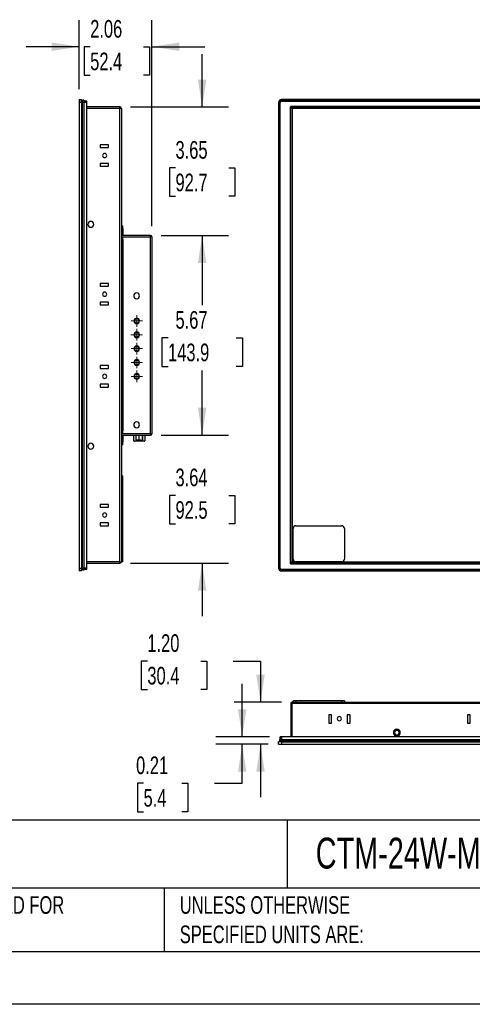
# Model space of a CAD drawing. Header units: inches. Extents: x 0 to 66, y 0 to 51.
# Tile 2 of 5: x 29.2 to 42.1, y 0 to 28. Entities that reach past the tile are written whole.
import ezdxf

# ---------------------------------------------------------------- set-up
doc = ezdxf.new("R2010")
doc.units = ezdxf.units.IN
doc.header["$LTSCALE"] = 6
doc.header["$MEASUREMENT"] = 0
doc.layers.add('DIMENSIONS', color=140, linetype='Continuous', lineweight=25)
doc.layers.add('TEXT', color=140, linetype='Continuous', lineweight=25)
doc.styles.add('SLDTEXTSTYLE0', font='TXT', dxfattribs={"width": 0.7})
doc.dimstyles.new('SLDDIMSTYLE0', dxfattribs={"dimtxt": 0.509766, "dimasz": 0.78, "dimexe": 0, "dimexo": 0.0625, "dimgap": 0.127441, "dimtad": 0, "dimtih": 1, "dimtoh": 1, "dimrnd": 1e-09, "dimzin": 12, "dimdsep": 46, "dimtxsty": 'SLDTEXTSTYLE0', "dimsah": 1, "dimcen": 0.09, "dimadec": 0, "dimazin": 3, "dimtfac": 1, "dimtofl": 0, "dimtmove": 0, "dimatfit": 3, "dimfxl": 0, "dimfrac": 2, "dimtolj": 1, "dimtzin": 12, "dimarcsym": 0})
doc.dimstyles.new('SLDDIMSTYLE2', dxfattribs={"dimtxt": 0.509766, "dimasz": 0.78, "dimexe": 0, "dimexo": 0.0625, "dimgap": 0.127441, "dimtad": 0, "dimtih": 1, "dimtoh": 1, "dimrnd": 1e-09, "dimzin": 12, "dimdsep": 46, "dimtxsty": 'SLDTEXTSTYLE0', "dimsah": 1, "dimcen": 0.09, "dimadec": 0, "dimazin": 3, "dimtfac": 1, "dimtmove": 0, "dimatfit": 0, "dimfxl": 0, "dimfrac": 2, "dimtolj": 1, "dimtzin": 12, "dimarcsym": 0})
doc.dimstyles.new('SLDDIMSTYLE3', dxfattribs={"dimtxt": 0.509766, "dimasz": 0.78, "dimexe": 0, "dimexo": 0.0625, "dimgap": 0.127441, "dimtad": 0, "dimtih": 1, "dimtoh": 1, "dimrnd": 1e-09, "dimdsep": 46, "dimtxsty": 'SLDTEXTSTYLE0', "dimsah": 1, "dimcen": 0.09, "dimadec": 0, "dimazin": 2, "dimtfac": 1, "dimtmove": 0, "dimatfit": 0, "dimfxl": 0, "dimfrac": 2, "dimtolj": 1, "dimtzin": 12, "dimarcsym": 0})
doc.dimstyles.new('SLDDIMSTYLE4', dxfattribs={"dimtxt": 0.509766, "dimasz": 0.78, "dimexe": 0, "dimexo": 0.0625, "dimgap": 0.127441, "dimtad": 0, "dimtih": 1, "dimtoh": 1, "dimrnd": 1e-09, "dimzin": 4, "dimdsep": 46, "dimtxsty": 'SLDTEXTSTYLE0', "dimsah": 1, "dimcen": 0.09, "dimadec": 0, "dimazin": 1, "dimtfac": 1, "dimtmove": 0, "dimatfit": 0, "dimfxl": 0, "dimfrac": 2, "dimtolj": 1, "dimtzin": 12, "dimarcsym": 0})

# ---------------------------------------------------------------- blocks, each defined once
blk = doc.blocks.new('_D_2')
at = {"layer": 'DIMENSIONS'}
for p, q in [((30.892, 25.983), (30.892, 27.934)), ((32.957, 22.086), (32.957, 27.934)), ((30.892, 27.184), (29.392, 27.184)), ((31.205, 27.184), (31.034, 27.184)), ((31.034, 27.184), (31.034, 26.374)), ((32.72, 27.184), (32.891, 27.184)), ((32.891, 27.184), (32.891, 26.374)), ((32.957, 27.184), (34.457, 27.184)), ((31.034, 26.374), (31.205, 26.374)), ((32.891, 26.374), (32.72, 26.374))]:
    blk.add_line(p, q, dxfattribs=at)
for points in [[(30.892, 27.184), (30.112, 27.304), (30.112, 27.064)], [(32.957, 27.184), (33.737, 27.064), (33.737, 27.304)]]:
    blk.add_solid(points, dxfattribs=at)
at = {"layer": 'DIMENSIONS', "char_height": 0.5, "attachment_point": 1, "style": 'SLDTEXTSTYLE0'}
for s, insert in [('2.06', (31.205, 27.942)), ('52.4', (31.205, 27.018))]:
    blk.add_mtext(s, dxfattribs=dict(at, insert=insert))
blk = doc.blocks.new('_D_3')
at = {"layer": 'DIMENSIONS'}
for p, q in [((34.384, 25.473), (34.384, 26.973)), ((32.351, 25.473), (35.134, 25.473)), ((33.627, 23.747), (33.456, 23.747)), ((33.456, 23.747), (33.456, 22.937)), ((35.142, 23.747), (35.313, 23.747)), ((35.313, 23.747), (35.313, 22.937)), ((33.456, 22.937), (33.627, 22.937)), ((35.313, 22.937), (35.142, 22.937)), ((33.217, 21.825), (35.134, 21.825)), ((34.384, 21.825), (34.384, 20.325))]:
    blk.add_line(p, q, dxfattribs=at)
for points in [[(34.384, 25.473), (34.504, 26.253), (34.264, 26.253)], [(34.384, 21.825), (34.264, 21.045), (34.504, 21.045)]]:
    blk.add_solid(points, dxfattribs=at)
at = {"layer": 'DIMENSIONS', "char_height": 0.5, "attachment_point": 1, "style": 'SLDTEXTSTYLE0'}
for s, insert in [('3.65', (33.627, 24.506)), ('92.7', (33.627, 23.581))]:
    blk.add_mtext(s, dxfattribs=dict(at, insert=insert))
blk = doc.blocks.new('_D_4')
at = {"layer": 'DIMENSIONS'}
for p, q in [((33.217, 21.825), (35.134, 21.825)), ((34.384, 21.825), (34.384, 19.846)), ((33.415, 18.921), (33.243, 18.921)), ((33.243, 18.921), (33.243, 18.111)), ((35.354, 18.921), (35.525, 18.921)), ((35.525, 18.921), (35.525, 18.111)), ((33.243, 18.111), (33.415, 18.111)), ((34.384, 16.16), (34.384, 17.997)), ((35.525, 18.111), (35.354, 18.111)), ((33.217, 16.16), (35.134, 16.16))]:
    blk.add_line(p, q, dxfattribs=at)
for points in [[(34.384, 21.825), (34.264, 21.045), (34.504, 21.045)], [(34.384, 16.16), (34.504, 16.94), (34.264, 16.94)]]:
    blk.add_solid(points, dxfattribs=at)
at = {"layer": 'DIMENSIONS', "char_height": 0.5, "attachment_point": 1, "style": 'SLDTEXTSTYLE0'}
for s, insert in [('5.67', (33.627, 19.68)), ('143.9', (33.415, 18.756))]:
    blk.add_mtext(s, dxfattribs=dict(at, insert=insert))
blk = doc.blocks.new('_D_5')
at = {"layer": 'DIMENSIONS'}
for p, q in [((34.384, 16.16), (34.384, 17.66)), ((33.217, 16.16), (35.134, 16.16)), ((33.627, 14.449), (33.456, 14.449)), ((33.456, 14.449), (33.456, 13.639)), ((35.142, 14.449), (35.313, 14.449)), ((35.313, 14.449), (35.313, 13.639)), ((33.456, 13.639), (33.627, 13.639)), ((35.313, 13.639), (35.142, 13.639)), ((32.351, 12.52), (35.134, 12.52)), ((34.384, 12.52), (34.384, 11.02))]:
    blk.add_line(p, q, dxfattribs=at)
for points in [[(34.384, 16.16), (34.504, 16.94), (34.264, 16.94)], [(34.384, 12.52), (34.264, 11.74), (34.504, 11.74)]]:
    blk.add_solid(points, dxfattribs=at)
at = {"layer": 'DIMENSIONS', "char_height": 0.5, "attachment_point": 1, "style": 'SLDTEXTSTYLE0'}
for s, insert in [('3.64', (33.627, 15.208)), ('92.5', (33.627, 14.283))]:
    blk.add_mtext(s, dxfattribs=dict(at, insert=insert))
blk = doc.blocks.new('SW_CENTERMARKSYMBOL_0')
at = {"color": 0, "linetype": 'Continuous', "lineweight": 18}
for p, q in [((-0.1, 0), (-0.164, 0)), ((0, 0), (-0.1, 0)), ((0, 0.1), (0, 0.164)), ((0, 0), (0, 0.1)), ((0, 0), (0, -0.1)), ((0, 0), (0.1, 0)), ((0.1, 0), (0.164, 0)), ((0, -0.1), (0, -0.164))]:
    blk.add_line(p, q, dxfattribs=at)
blk = doc.blocks.new('SW_CENTERMARKSYMBOL_1')
at = {"color": 0, "linetype": 'Continuous', "lineweight": 18}
for p, q in [((-0.1, 0), (-0.164, 0)), ((0, 0), (-0.1, 0)), ((0, 0.1), (0, 0.164)), ((0, 0), (0, 0.1)), ((0, 0), (0, -0.1)), ((0, 0), (0.1, 0)), ((0.1, 0), (0.164, 0)), ((0, -0.1), (0, -0.164))]:
    blk.add_line(p, q, dxfattribs=at)
blk = doc.blocks.new('SW_CENTERMARKSYMBOL_2')
at = {"color": 0, "linetype": 'Continuous', "lineweight": 18}
for p, q in [((-0.1, 0), (-0.165, 0)), ((0, 0), (-0.1, 0)), ((0, 0.1), (0, 0.165)), ((0, 0), (0, 0.1)), ((0, 0), (0, -0.1)), ((0, 0), (0.1, 0)), ((0.1, 0), (0.165, 0)), ((0, -0.1), (0, -0.165))]:
    blk.add_line(p, q, dxfattribs=at)
blk = doc.blocks.new('SW_CENTERMARKSYMBOL_3')
at = {"color": 0, "linetype": 'Continuous', "lineweight": 18}
for p, q in [((-0.1, 0), (-0.164, 0)), ((0, 0), (-0.1, 0)), ((0, 0.1), (0, 0.164)), ((0, 0), (0, 0.1)), ((0, 0), (0, -0.1)), ((0, 0), (0.1, 0)), ((0.1, 0), (0.164, 0)), ((0, -0.1), (0, -0.164))]:
    blk.add_line(p, q, dxfattribs=at)
blk = doc.blocks.new('SW_CENTERMARKSYMBOL_4')
at = {"color": 0, "linetype": 'Continuous', "lineweight": 18}
for p, q in [((-0.1, 0), (-0.164, 0)), ((0, 0), (-0.1, 0)), ((0, 0.1), (0, 0.164)), ((0, 0), (0, 0.1)), ((0, 0), (0, -0.1)), ((0, 0), (0.1, 0)), ((0.1, 0), (0.164, 0)), ((0, -0.1), (0, -0.164))]:
    blk.add_line(p, q, dxfattribs=at)
blk = doc.blocks.new('_D_10')
at = {"layer": 'DIMENSIONS'}
for p, q in [((35.521, 7.595), (35.521, 9.095)), ((36.296, 7.595), (34.771, 7.595)), ((36.256, 7.381), (34.771, 7.381)), ((35.521, 6.278), (35.521, 7.381)), ((32.72, 6.278), (32.549, 6.278)), ((32.549, 6.278), (32.549, 5.467)), ((33.811, 6.278), (33.982, 6.278)), ((33.982, 6.278), (33.982, 5.467)), ((34.73, 6.278), (35.521, 6.278)), ((32.549, 5.467), (32.72, 5.467)), ((33.982, 5.467), (33.811, 5.467))]:
    blk.add_line(p, q, dxfattribs=at)
for points in [[(35.521, 7.595), (35.641, 8.375), (35.401, 8.375)], [(35.521, 7.381), (35.401, 6.601), (35.641, 6.601)]]:
    blk.add_solid(points, dxfattribs=at)
at = {"layer": 'DIMENSIONS', "char_height": 0.5, "attachment_point": 1, "style": 'SLDTEXTSTYLE0'}
for s, insert in [('0.21', (32.508, 7.036)), ('5.4', (32.72, 6.112))]:
    blk.add_mtext(s, dxfattribs=dict(at, insert=insert))
blk = doc.blocks.new('_D_11')
at = {"layer": 'DIMENSIONS'}
for p, q in [((32.828, 9.746), (32.657, 9.746)), ((32.657, 9.746), (32.657, 8.936)), ((34.343, 9.746), (34.514, 9.746)), ((34.514, 9.746), (34.514, 8.936)), ((35.262, 9.746), (36.041, 9.746)), ((36.041, 9.746), (36.041, 8.579)), ((32.657, 8.936), (32.828, 8.936)), ((34.514, 8.936), (34.343, 8.936)), ((36.641, 8.579), (35.291, 8.579)), ((36.256, 7.381), (35.291, 7.381)), ((36.041, 7.381), (36.041, 5.881))]:
    blk.add_line(p, q, dxfattribs=at)
for points in [[(36.041, 8.579), (36.161, 9.359), (35.921, 9.359)], [(36.041, 7.381), (35.921, 6.601), (36.161, 6.601)]]:
    blk.add_solid(points, dxfattribs=at)
at = {"layer": 'DIMENSIONS', "char_height": 0.5, "attachment_point": 1, "style": 'SLDTEXTSTYLE0'}
for s, insert in [('1.20', (32.828, 10.505)), ('30.4', (32.828, 9.58))]:
    blk.add_mtext(s, dxfattribs=dict(at, insert=insert))

msp = doc.modelspace()

# ---------------------------------------------------------------- linework, layer by layer
for p, q in [((30.892, 25.683), (30.892, 25.604)), ((30.892, 25.683), (30.963, 25.683)), ((30.963, 25.604), (30.892, 25.604)), ((30.892, 25.604), (30.892, 12.381)), ((30.963, 25.604), (30.963, 25.683)), ((30.963, 25.643), (30.988, 25.643)), ((30.963, 25.604), (30.963, 12.381)), ((30.988, 25.604), (30.963, 25.604)), ((31.028, 25.663), (30.988, 25.663)), ((30.988, 25.604), (30.988, 25.663)), ((30.988, 12.381), (30.988, 25.604)), ((31.028, 25.604), (30.988, 25.604)), ((31.028, 25.663), (31.028, 25.604)), ((31.106, 25.643), (31.028, 25.643)), ((31.028, 25.643), (31.106, 25.643)), ((31.106, 25.604), (31.028, 25.604)), ((31.028, 25.604), (31.028, 12.381)), ((31.106, 25.604), (31.028, 25.604)), ((31.106, 25.604), (31.106, 25.643)), ((31.106, 25.604), (31.106, 25.643)), ((31.106, 12.381), (31.106, 25.604)), ((31.106, 12.381), (31.106, 25.604)), ((32.051, 25.473), (31.106, 25.473)), ((32.051, 25.434), (32.051, 25.473)), ((36.556, 25.604), (36.556, 12.381)), ((36.576, 25.604), (36.576, 12.381)), ((36.596, 12.381), (36.596, 25.604)), ((36.596, 12.381), (36.596, 25.604)), ((58.936, 25.683), (36.635, 25.683)), ((58.936, 25.663), (36.635, 25.663)), ((36.635, 25.643), (58.936, 25.643)), ((36.635, 25.643), (58.936, 25.643)), ((36.89, 25.485), (58.681, 25.485)), ((36.89, 12.5), (36.89, 25.485)), ((58.681, 25.485), (36.89, 25.485)), ((36.89, 12.5), (36.89, 25.485)), ((36.941, 25.473), (58.629, 25.473)), ((36.941, 25.434), (36.941, 25.473)), ((32.051, 25.434), (31.106, 25.434)), ((32.051, 12.559), (32.051, 25.434)), ((32.091, 25.434), (32.051, 25.434)), ((32.091, 25.434), (32.091, 12.559)), ((36.941, 25.434), (36.902, 25.434)), ((36.902, 12.559), (36.902, 25.434)), ((58.629, 25.434), (36.941, 25.434)), ((36.941, 25.434), (36.941, 12.559)), ((31.492, 24.399), (31.492, 24.32)), ((31.728, 24.399), (31.492, 24.399)), ((31.492, 24.32), (31.728, 24.32)), ((31.728, 24.32), (31.728, 24.399)), ((31.728, 23.871), (31.492, 23.871)), ((31.492, 23.871), (31.492, 23.792)), ((31.492, 23.792), (31.728, 23.792)), ((31.728, 23.792), (31.728, 23.871)), ((32.091, 22.101), (32.13, 22.101)), ((32.13, 22.022), (32.13, 22.101)), ((32.13, 22.022), (32.091, 22.022)), ((32.13, 21.825), (32.091, 21.825)), ((32.13, 22.022), (32.13, 21.825)), ((32.917, 21.825), (32.13, 21.825)), ((32.917, 21.786), (32.917, 21.825)), ((32.091, 21.786), (32.13, 21.786)), ((32.13, 21.707), (32.091, 21.707)), ((32.13, 21.707), (32.13, 21.786)), ((32.13, 21.786), (32.917, 21.786)), ((32.13, 21.707), (32.13, 16.278)), ((32.917, 16.199), (32.917, 21.786)), ((32.957, 21.786), (32.917, 21.786)), ((32.957, 21.786), (32.957, 16.199)), ((31.492, 20.462), (31.492, 20.383)), ((31.728, 20.462), (31.492, 20.462)), ((31.728, 20.383), (31.728, 20.462)), ((31.492, 20.383), (31.728, 20.383)), ((31.492, 19.934), (31.492, 19.855)), ((31.728, 19.934), (31.492, 19.934)), ((31.492, 19.855), (31.728, 19.855)), ((31.728, 19.855), (31.728, 19.934)), ((31.492, 18.13), (31.492, 18.051)), ((31.728, 18.13), (31.492, 18.13)), ((31.492, 18.051), (31.728, 18.051)), ((31.728, 18.051), (31.728, 18.13)), ((31.728, 17.602), (31.492, 17.602)), ((31.492, 17.602), (31.492, 17.524)), ((31.492, 17.524), (31.728, 17.524)), ((31.728, 17.524), (31.728, 17.602)), ((32.091, 16.278), (32.13, 16.278)), ((32.13, 16.199), (32.13, 16.278)), ((32.13, 16.199), (32.091, 16.199)), ((32.091, 16.16), (32.13, 16.16)), ((32.091, 15.963), (32.13, 15.963)), ((32.917, 16.199), (32.13, 16.199)), ((32.13, 16.16), (32.917, 16.16)), ((32.13, 16.16), (32.13, 15.963)), ((32.13, 15.884), (32.13, 15.963)), ((32.444, 16), (32.444, 16.16)), ((32.444, 16), (32.509, 16)), ((32.512, 15.985), (32.46, 15.985)), ((32.507, 16.032), (32.507, 16.16)), ((32.507, 16.018), (32.545, 16.018)), ((32.509, 16.018), (32.509, 16)), ((32.509, 16), (32.692, 16)), ((32.693, 15.985), (32.512, 15.985)), ((32.545, 16.018), (32.561, 16.018)), ((32.561, 16.018), (32.637, 16.018)), ((32.599, 16.032), (32.599, 16.16)), ((32.637, 16.018), (32.653, 16.018)), ((32.653, 16.018), (32.692, 16.018)), ((32.692, 16.16), (32.692, 16.032)), ((32.692, 16), (32.692, 16.16)), ((32.692, 16), (32.755, 16)), ((32.739, 15.985), (32.693, 15.985)), ((32.755, 16.16), (32.755, 16)), ((32.917, 16.199), (32.957, 16.199)), ((32.917, 16.199), (32.917, 16.16)), ((32.13, 15.884), (32.091, 15.884)), ((32.091, 14.999), (32.13, 14.999)), ((32.13, 14.92), (32.091, 14.92)), ((32.13, 14.92), (32.13, 14.999)), ((32.13, 13.66), (32.13, 14.92)), ((31.492, 14.193), (31.492, 14.114)), ((31.728, 14.193), (31.492, 14.193)), ((31.492, 14.114), (31.728, 14.114)), ((31.728, 14.114), (31.728, 14.193)), ((31.492, 13.665), (31.492, 13.587)), ((31.728, 13.665), (31.492, 13.665)), ((31.492, 13.587), (31.728, 13.587)), ((31.728, 13.587), (31.728, 13.665)), ((32.091, 13.66), (32.13, 13.66)), ((32.091, 13.585), (32.13, 13.585)), ((32.13, 13.507), (32.091, 13.507)), ((32.13, 13.585), (32.13, 13.66)), ((32.13, 13.507), (32.13, 13.585)), ((32.13, 12.64), (32.13, 13.507)), ((36.967, 12.64), (36.967, 13.507)), ((37.046, 13.585), (38.345, 13.585)), ((38.424, 13.507), (38.424, 12.64)), ((32.091, 12.64), (32.13, 12.64)), ((32.13, 12.562), (32.13, 12.64)), ((30.892, 12.381), (30.892, 12.302)), ((30.892, 12.381), (30.963, 12.381)), ((30.963, 12.302), (30.892, 12.302)), ((30.963, 12.302), (30.963, 12.381)), ((30.988, 12.381), (30.963, 12.381)), ((30.988, 12.342), (30.963, 12.342)), ((31.028, 12.381), (30.988, 12.381)), ((30.988, 12.322), (30.988, 12.381)), ((31.028, 12.322), (30.988, 12.322)), ((31.028, 12.381), (31.106, 12.381)), ((31.028, 12.381), (31.028, 12.322)), ((31.106, 12.381), (31.028, 12.381)), ((31.106, 12.342), (31.028, 12.342)), ((31.106, 12.342), (31.028, 12.342)), ((32.051, 12.559), (31.106, 12.559)), ((31.106, 12.52), (32.051, 12.52)), ((31.106, 12.342), (31.106, 12.381)), ((31.106, 12.342), (31.106, 12.381)), ((32.051, 12.559), (32.051, 12.52)), ((32.051, 12.559), (32.091, 12.559)), ((32.13, 12.562), (32.091, 12.562)), ((58.936, 12.342), (36.635, 12.342)), ((58.936, 12.342), (36.635, 12.342)), ((36.635, 12.322), (58.936, 12.322)), ((36.635, 12.302), (58.936, 12.302)), ((36.89, 12.5), (58.681, 12.5)), ((58.681, 12.5), (36.89, 12.5)), ((36.902, 12.559), (36.941, 12.559)), ((36.941, 12.559), (58.629, 12.559)), ((36.941, 12.52), (36.941, 12.559)), ((58.629, 12.52), (36.941, 12.52)), ((38.345, 12.562), (37.046, 12.562)), ((36.902, 8.54), (36.941, 8.54)), ((36.902, 8.54), (36.902, 7.595)), ((36.941, 8.54), (36.941, 8.579)), ((36.941, 8.579), (58.629, 8.579)), ((58.629, 8.54), (36.941, 8.54)), ((36.941, 7.595), (36.941, 8.54)), ((36.967, 8.579), (36.967, 8.618)), ((37.046, 8.618), (36.967, 8.618)), ((37.046, 8.618), (37.046, 8.579)), ((38.345, 8.618), (37.046, 8.618)), ((38.345, 8.579), (38.345, 8.618)), ((38.424, 8.618), (38.345, 8.618)), ((38.424, 8.618), (38.424, 8.579)), ((38.055, 8.217), (37.977, 8.217)), ((37.977, 8.217), (37.977, 7.981)), ((38.055, 7.981), (38.055, 8.217)), ((38.583, 8.217), (38.504, 8.217)), ((38.504, 8.217), (38.504, 7.981)), ((38.583, 7.981), (38.583, 8.217)), ((41.992, 8.217), (41.914, 8.217)), ((41.914, 8.217), (41.914, 7.981)), ((41.992, 7.981), (41.992, 8.217)), ((37.977, 7.981), (38.055, 7.981)), ((38.504, 7.981), (38.583, 7.981)), ((41.914, 7.981), (41.992, 7.981)), ((36.596, 7.516), (36.596, 7.595)), ((36.635, 7.595), (36.596, 7.595)), ((36.596, 7.595), (36.596, 7.516)), ((36.635, 7.595), (36.596, 7.595)), ((36.635, 7.595), (36.635, 7.516)), ((58.936, 7.595), (36.635, 7.595)), ((36.635, 7.595), (36.635, 7.516)), ((58.936, 7.595), (36.635, 7.595)), ((39.847, 7.713), (39.813, 7.713)), ((39.976, 7.713), (40.01, 7.713)), ((36.556, 7.381), (36.556, 7.451)), ((36.635, 7.451), (36.556, 7.451)), ((36.556, 7.381), (36.635, 7.381)), ((36.576, 7.516), (36.576, 7.477)), ((36.576, 7.516), (36.635, 7.516)), ((36.635, 7.477), (36.576, 7.477)), ((36.596, 7.477), (36.596, 7.451)), ((36.635, 7.516), (36.635, 7.477)), ((36.635, 7.516), (58.936, 7.516)), ((58.936, 7.477), (36.635, 7.477)), ((36.635, 7.477), (36.635, 7.451)), ((36.635, 7.451), (36.635, 7.381)), ((36.635, 7.451), (58.936, 7.451)), ((36.635, 7.381), (58.936, 7.381))]:
    msp.add_line(p, q)
at = {"color": 7, "linetype": 'Continuous'}
msp.add_line((66.001, 0.001), (0.001, 0.001), dxfattribs=at)
for centre, radius in [((32.528, 19.4), 0.0642), ((32.528, 19.006), 0.0648), ((32.528, 18.613), 0.0641), ((32.528, 18.219), 0.0637), ((32.528, 17.825), 0.0642)]:
    msp.add_circle(centre, radius)
for centre, radius, start, end in [((32.051, 25.434), 0.0394, 0, 90), ((36.635, 25.604), 0.0787, 90, 180), ((36.635, 25.604), 0.0591, 90, 180), ((36.635, 25.604), 0.0394, 90, 180), ((36.635, 25.604), 0.0394, 90, 180), ((36.941, 25.434), 0.0394, 90, 180), ((31.618, 24.095), 0.0591, 90, 270), ((31.618, 24.095), 0.0591, 270, 90), ((31.224, 22.142), 0.0827, 90, 270), ((31.224, 22.142), 0.0827, 270, 90), ((32.917, 21.786), 0.0394, 0, 90), ((31.618, 20.158), 0.0591, 90, 270), ((31.618, 20.158), 0.0591, 270, 90), ((32.524, 20.113), 0.0827, 90, 270), ((32.524, 20.113), 0.0827, 270, 90), ((32.528, 19.4), 0.0787, 90, 270), ((32.528, 19.4), 0.0787, 270, 90), ((32.528, 19.006), 0.0787, 90, 270), ((32.528, 19.006), 0.0787, 270, 90), ((32.528, 18.613), 0.0787, 90, 270), ((32.528, 18.613), 0.0787, 270, 90), ((32.528, 18.219), 0.0787, 90, 270), ((32.528, 18.219), 0.0787, 270, 90), ((32.528, 17.825), 0.0787, 90, 270), ((32.528, 17.825), 0.0787, 270, 90), ((31.618, 17.827), 0.0591, 90, 270), ((31.618, 17.827), 0.0591, 270, 90), ((32.524, 16.451), 0.0827, 90, 270), ((32.524, 16.451), 0.0827, 270, 90), ((32.46, 16), 0.0157, 180, 270), ((32.534, 15.997), 0.025, 171.2205, 208.4816), ((32.739, 16), 0.0157, 270, 0), ((32.917, 16.199), 0.0394, 270, 0), ((31.224, 15.843), 0.0827, 90, 270), ((31.224, 15.843), 0.0827, 270, 90), ((31.618, 13.89), 0.0591, 90, 270), ((31.618, 13.89), 0.0591, 270, 90), ((37.046, 13.507), 0.0787, 90, 180), ((38.345, 13.507), 0.0787, 0, 90), ((37.046, 12.64), 0.0787, 180, 270), ((38.345, 12.64), 0.0787, 270, 0), ((32.051, 12.559), 0.0394, 270, 360), ((36.635, 12.381), 0.0787, 180, 270), ((36.635, 12.381), 0.0591, 180, 270), ((36.635, 12.381), 0.0394, 180, 270), ((36.635, 12.381), 0.0394, 180, 270), ((36.941, 12.559), 0.0394, 180, 270), ((36.941, 8.54), 0.0394, 90, 180), ((38.28, 8.107), 0.0591, 0, 180), ((38.28, 8.107), 0.0591, 180, 0), ((39.911, 7.713), 0.0984, 0, 180), ((39.911, 7.713), 0.0984, 180, 0), ((39.911, 7.713), 0.0645, 0, 180), ((39.911, 7.713), 0.0645, 180, 0)]:
    msp.add_arc(centre, radius, start, end)
for points, knots in [([(32.545, 16.018), (32.538, 16.018), (32.532, 16.018), (32.523, 16.019), (32.519, 16.02), (32.513, 16.023), (32.511, 16.025), (32.508, 16.028), (32.507, 16.03), (32.507, 16.032)], [0, 0, 0, 0, 0.25, 0.25, 0.5, 0.5, 0.75, 0.75, 1, 1, 1, 1]), ([(32.507, 16.032), (32.507, 16.03), (32.507, 16.028), (32.507, 16.025), (32.507, 16.023), (32.507, 16.02), (32.507, 16.019), (32.507, 16.018), (32.507, 16.018), (32.507, 16.018)], [0, 0, 0, 0, 0.25, 0.25, 0.5, 0.5, 0.75, 0.75, 1, 1, 1, 1]), ([(32.599, 16.032), (32.599, 16.03), (32.599, 16.028), (32.596, 16.025), (32.594, 16.023), (32.588, 16.02), (32.584, 16.019), (32.575, 16.018), (32.569, 16.018), (32.561, 16.018)], [0, 0, 0, 0, 0.25, 0.25, 0.5, 0.5, 0.75, 0.75, 1, 1, 1, 1]), ([(32.637, 16.018), (32.63, 16.018), (32.624, 16.018), (32.615, 16.019), (32.611, 16.02), (32.605, 16.023), (32.603, 16.025), (32.6, 16.028), (32.599, 16.03), (32.599, 16.032)], [0, 0, 0, 0, 0.25, 0.25, 0.5, 0.5, 0.75, 0.75, 1, 1, 1, 1]), ([(32.653, 16.018), (32.661, 16.018), (32.667, 16.018), (32.676, 16.019), (32.68, 16.02), (32.686, 16.023), (32.688, 16.025), (32.691, 16.028), (32.692, 16.03), (32.692, 16.032)], [0, 0, 0, 0, 0.25, 0.25, 0.5, 0.5, 0.75, 0.75, 1, 1, 1, 1]), ([(32.692, 16.032), (32.692, 16.03), (32.692, 16.028), (32.692, 16.025), (32.692, 16.023), (32.692, 16.02), (32.692, 16.019), (32.692, 16.018), (32.692, 16.018), (32.692, 16.018)], [0, 0, 0, 0, 0.25, 0.25, 0.5, 0.5, 0.75, 0.75, 1, 1, 1, 1]), ([(32.692, 16), (32.692, 16), (32.692, 15.998), (32.692, 15.996), (32.692, 15.993), (32.692, 15.991), (32.692, 15.989), (32.693, 15.988), (32.693, 15.986), (32.693, 15.985), (32.693, 15.985), (32.693, 15.985), (32.693, 15.985)], [0, 0, 0, 0, 0.0977344, 0.1959424, 0.2946412, 0.3938456, 0.4935664, 0.5938101, 0.6945789, 0.7958709, 0.8976806, 1, 1, 1, 1])]:
    msp.add_open_spline(points, degree=3, knots=knots)
at = {"layer": 'TEXT'}
for p, q in [((64.5, 5.227), (1.5, 5.227)), ((36.793, 5.227), (36.793, 3.3)), ((64.5, 3.3), (1.5, 3.3)), ((33.307, 3.3), (33.307, 1.5)), ((1.5, 1.5), (64.5, 1.5))]:
    msp.add_line(p, q, dxfattribs=at)

# ---------------------------------------------------------------- block references
at = {"color": 179, "linetype": 'Continuous', "lineweight": 18}
for name, p in [('SW_CENTERMARKSYMBOL_3', (32.528, 19.4)), ('SW_CENTERMARKSYMBOL_2', (32.528, 19.006)), ('SW_CENTERMARKSYMBOL_1', (32.528, 18.613)), ('SW_CENTERMARKSYMBOL_0', (32.528, 18.219)), ('SW_CENTERMARKSYMBOL_4', (32.528, 17.825))]:
    msp.add_blockref(name, p, dxfattribs=at)

# ---------------------------------------------------------------- texts
at = {"layer": 'TEXT', "attachment_point": 1, "style": 'SLDTEXTSTYLE0'}
for s, insert, char_height in [('CTM-24W-M-PM', (37.608, 4.73), 0.875), ('INCH UNITS USED FOR ^JPART DESIGN', (25.241, 3.07), 0.5), ('UNLESS OTHERWISE ^JSPECIFIED UNITS ARE:', (33.749, 3.07), 0.5)]:
    msp.add_mtext(s, dxfattribs=dict(at, insert=insert, char_height=char_height))

# ---------------------------------------------------------------- dimensions: what is measured, and where the dimension line sits
at = {"layer": 'DIMENSIONS'}
dim = msp.add_linear_dim(base=(32.9567, 27.1838), p1=(30.8922, 25.6828), p2=(32.9567, 21.7859), dimstyle='SLDDIMSTYLE2', dxfattribs=at)
dim.commit()
dim.dimension.update_dxf_attribs({"geometry": '_D_2', "text_midpoint": (31.9624, 27.1838), "dimtype": 160})
for base, p1, p2, dimstyle, picture, middle in [((34.384, 21.825), (32.051, 25.473), (32.917, 21.825), 'SLDDIMSTYLE2', '_D_3', (34.384, 23.747)), ((34.3841, 16.1599), (32.9174, 21.8253), (32.9174, 16.1599), 'SLDDIMSTYLE0', '_D_4', (34.3841, 18.9213)), ((34.384, 12.52), (32.917, 16.16), (32.051, 12.52), 'SLDDIMSTYLE2', '_D_5', (34.384, 14.449)), ((36.041, 8.579), (36.556, 7.381), (36.941, 8.579), 'SLDDIMSTYLE4', '_D_11', (36.041, 9.746)), ((35.521, 7.381), (36.596, 7.595), (36.556, 7.381), 'SLDDIMSTYLE3', '_D_10', (35.521, 6.278))]:
    dim = msp.add_linear_dim(base=base, p1=p1, p2=p2, angle=90, dimstyle=dimstyle, dxfattribs=at)
    dim.commit()
    dim.dimension.update_dxf_attribs({"geometry": picture, "text_midpoint": middle, "dimtype": 160})

doc.saveas('drawing.dxf')
